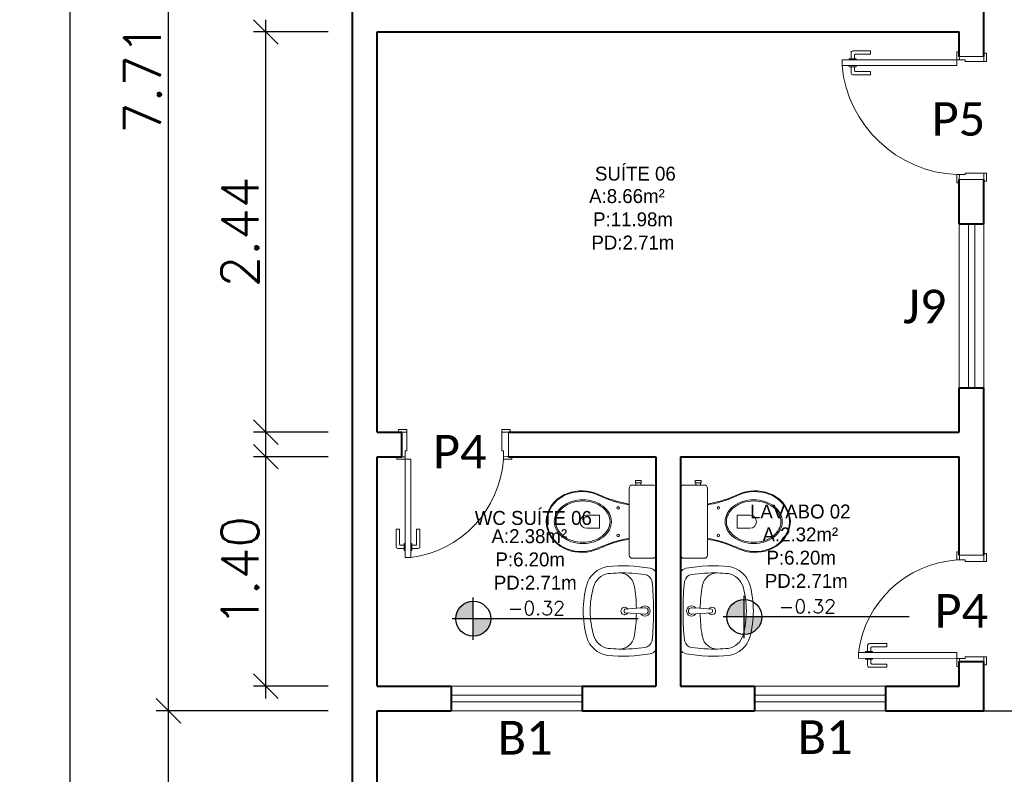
# Model space of a CAD drawing. Header units: millimetres. Extents: x 26 to 1362, y 24 to 358.
# Tile 93 of 256: x 520.35 to 526.36, y 245.22 to 249.82. Entities that reach past the tile are written whole.
import ezdxf

# ---------------------------------------------------------------- set-up
doc = ezdxf.new("R2010")
doc.units = ezdxf.units.MM
doc.linetypes.add('HIDDEN2', pattern=[4.7625, 3.175, -1.5875])
doc.layers.add('ARQ-PISO', color=8, linetype='Continuous')
doc.layers.add('PDF4_Text', color=7, linetype='Continuous')
for name, color, linetype, lineweight in [('MB_ALVENARIA', 7, 'Continuous', 40), ('MB_COTA', 7, 'Continuous', 13), ('MB_ESQUADRIA', 7, 'Continuous', 5), ('MB_MOBILIÁRIO', 8, 'Continuous', 13), ('MB_TEXTO_0', 7, 'Continuous', 13)]:
    doc.layers.add(name, color=color, linetype=linetype, lineweight=lineweight)
doc.styles.add('AVANT', font='txt')
doc.styles.add('PDF Calibri', font='calibri.ttf')
doc.styles.add('ROMANS', font='romans.shx')
doc.dimstyles.new('LOHAINA 1-150', dxfattribs={"dimscale": 1.5, "dimtxt": 0.15, "dimasz": 0.1, "dimexe": 0.05, "dimexo": 0.1, "dimgap": 0.03, "dimtad": 1, "dimzin": 5, "dimdsep": 46, "dimtxsty": 'ROMANS', "dimblk": 'OBLIQUE', "dimcen": 0, "dimdle": 0.05, "dimclrd": 256, "dimclre": 256, "dimadec": 0, "dimazin": 0, "dimtfac": 1, "dimtofl": 0, "dimtmove": 2, "dimatfit": 3, "dimfxl": 0.04, "dimtolj": 1, "dimtzin": 1, "dimarcsym": 0})

# ---------------------------------------------------------------- blocks, each defined once
blk = doc.blocks.new('_Oblique')
at = {"color": 0, "linetype": 'ByBlock', "lineweight": -2}
blk.add_line((-0.5, -0.5), (0.5, 0.5), dxfattribs=at)
blk = doc.blocks.new('*D106')
at = {"layer": 'DEFPOINTS', "color": 0, "transparency": 16777216}
for p in [(522.3823, 253.465), (520.6571, 208.545), (522.3823, 208.545)]:
    blk.add_point(p, dxfattribs=at)
at = {"layer": 'MB_COTA', "lineweight": -2, "transparency": 16777216}
for p, q in [((520.6571, 253.54), (520.6571, 208.47)), ((522.2323, 253.465), (520.5821, 253.465)), ((522.2323, 208.545), (520.5821, 208.545))]:
    blk.add_line(p, q, dxfattribs=at)
at = {"layer": 'MB_COTA', "lineweight": -2, "transparency": 16777216, "xscale": 0.15, "yscale": 0.15, "zscale": 0.15}
for p, rotation in [((520.6571, 253.465), 90), ((520.6571, 208.545), 270)]:
    blk.add_blockref('_Oblique', p, dxfattribs=dict(at, rotation=rotation))
at = {"layer": 'MB_COTA', "color": 0, "transparency": 16777216, "insert": (520.4996, 231.005), "char_height": 0.225, "attachment_point": 5, "rotation": 90, "style": 'ROMANS'}
blk.add_mtext('\\A1;44.92', dxfattribs=at)
blk = doc.blocks.new('*D92')
at = {"layer": 'DEFPOINTS', "color": 0, "transparency": 16777216}
for p in [(521.2587, 253.315), (522.3823, 253.315), (522.3823, 245.605)]:
    blk.add_point(p, dxfattribs=at)
at = {"layer": 'MB_COTA', "lineweight": -2, "transparency": 16777216}
for p, q in [((521.2587, 245.53), (521.2587, 253.39)), ((522.2323, 253.315), (521.1837, 253.315)), ((522.2323, 245.605), (521.1837, 245.605))]:
    blk.add_line(p, q, dxfattribs=at)
at = {"layer": 'MB_COTA', "lineweight": -2, "transparency": 16777216, "xscale": 0.15, "yscale": 0.15, "zscale": 0.15}
for p, rotation in [((521.2587, 253.315), 90), ((521.2587, 245.605), 270)]:
    blk.add_blockref('_Oblique', p, dxfattribs=dict(at, rotation=rotation))
at = {"layer": 'MB_COTA', "color": 0, "transparency": 16777216, "insert": (521.1012, 249.46), "char_height": 0.225, "attachment_point": 5, "rotation": 90, "style": 'ROMANS'}
blk.add_mtext('\\A1;7.71', dxfattribs=at)
blk = doc.blocks.new('*D93')
at = {"layer": 'DEFPOINTS', "color": 0, "transparency": 16777216}
for p in [(521.8528, 247.155), (522.3823, 247.155), (522.3823, 245.755)]:
    blk.add_point(p, dxfattribs=at)
at = {"layer": 'MB_COTA', "lineweight": -2, "transparency": 16777216}
for p, q in [((521.8528, 245.68), (521.8528, 247.23)), ((522.2323, 247.155), (521.7778, 247.155)), ((522.2323, 245.755), (521.7778, 245.755))]:
    blk.add_line(p, q, dxfattribs=at)
at = {"layer": 'MB_COTA', "lineweight": -2, "transparency": 16777216, "xscale": 0.15, "yscale": 0.15, "zscale": 0.15}
for p, rotation in [((521.8528, 247.155), 90), ((521.8528, 245.755), 270)]:
    blk.add_blockref('_Oblique', p, dxfattribs=dict(at, rotation=rotation))
at = {"layer": 'MB_COTA', "color": 0, "transparency": 16777216, "insert": (521.6953, 246.455), "char_height": 0.225, "attachment_point": 5, "rotation": 90, "style": 'ROMANS'}
blk.add_mtext('\\A1;1.40', dxfattribs=at)
blk = doc.blocks.new('*D94')
at = {"layer": 'DEFPOINTS', "color": 0, "transparency": 16777216}
for p in [(521.8528, 249.745), (522.3823, 249.745), (522.3823, 247.305)]:
    blk.add_point(p, dxfattribs=at)
at = {"layer": 'MB_COTA', "lineweight": -2, "transparency": 16777216}
for p, q in [((521.8528, 247.23), (521.8528, 249.82)), ((522.2323, 249.745), (521.7778, 249.745)), ((522.2323, 247.305), (521.7778, 247.305))]:
    blk.add_line(p, q, dxfattribs=at)
at = {"layer": 'MB_COTA', "lineweight": -2, "transparency": 16777216, "xscale": 0.15, "yscale": 0.15, "zscale": 0.15}
for p, rotation in [((521.8528, 249.745), 90), ((521.8528, 247.305), 270)]:
    blk.add_blockref('_Oblique', p, dxfattribs=dict(at, rotation=rotation))
at = {"layer": 'MB_COTA', "color": 0, "transparency": 16777216, "insert": (521.6953, 248.525), "char_height": 0.225, "attachment_point": 5, "rotation": 90, "style": 'ROMANS'}
blk.add_mtext('\\A1;2.44', dxfattribs=at)
blk = doc.blocks.new('*D99')
at = {"layer": 'DEFPOINTS', "color": 0, "transparency": 16777216}
for p in [(521.2587, 245.605), (522.3823, 245.605), (522.3823, 236.455)]:
    blk.add_point(p, dxfattribs=at)
at = {"layer": 'MB_COTA', "lineweight": -2, "transparency": 16777216}
for p, q in [((521.2587, 236.38), (521.2587, 245.68)), ((522.2323, 245.605), (521.1837, 245.605)), ((522.2323, 236.455), (521.1837, 236.455))]:
    blk.add_line(p, q, dxfattribs=at)
at = {"layer": 'MB_COTA', "lineweight": -2, "transparency": 16777216, "xscale": 0.15, "yscale": 0.15, "zscale": 0.15}
for p, rotation in [((521.2587, 245.605), 90), ((521.2587, 236.455), 270)]:
    blk.add_blockref('_Oblique', p, dxfattribs=dict(at, rotation=rotation))
at = {"layer": 'MB_COTA', "color": 0, "transparency": 16777216, "insert": (521.1012, 241.03), "char_height": 0.225, "attachment_point": 5, "rotation": 90, "style": 'ROMANS'}
blk.add_mtext('\\A1;9.15', dxfattribs=at)

msp = doc.modelspace()

# ---------------------------------------------------------------- hatches: boundary and pattern name
at = {"transparency": 33554687}
h = msp.add_hatch(color=9, dxfattribs=at)
h.paths.add_polyline_path([(523.1183, 246.1667), (523.1183, 246.0604, 0.414214), (523.2246, 246.1667)])
h.paths.add_polyline_path([(523.1183, 246.1667), (523.1183, 246.273, 0.414214), (523.0119, 246.1667)])
h = msp.add_hatch(color=9, dxfattribs=at)
h.paths.add_polyline_path([(524.771, 246.1773), (524.771, 246.071, 0.414214), (524.8773, 246.1773)])
h.paths.add_polyline_path([(524.771, 246.1773), (524.771, 246.2836, 0.414214), (524.6647, 246.1773)])

# ---------------------------------------------------------------- linework, layer by layer
for p, q in [((523.1183, 246.0371), (523.1183, 246.2963)), ((524.771, 246.0477), (524.771, 246.3069)), ((524.123, 246.1667), (522.9887, 246.1667)), ((525.7757, 246.1773), (524.6414, 246.1773))]:
    msp.add_line(p, q, dxfattribs=at)
for centre in [(523.1183, 246.1667), (524.771, 246.1773)]:
    msp.add_circle(centre, 0.1063, dxfattribs=at)
at = {"layer": 'ARQ-PISO'}
msp.add_line((526.2323, 245.605), (534.3623, 245.6058), dxfattribs=at)
at = {"layer": 'MB_ALVENARIA'}
msp.add_line((522.3823, 208.545), (522.3823, 253.465), dxfattribs=at)
for points in [[(526.2323, 249.595), (526.2323, 250.045)], [(522.5323, 249.745), (526.0823, 249.745)], [(522.5323, 247.305), (522.5323, 249.745)], [(526.0823, 249.595), (526.0823, 249.745)], [(526.0823, 248.575), (526.0823, 248.845)], [(526.2323, 248.575), (526.2323, 248.845)], [(526.0823, 248.575), (526.2323, 248.575)], [(526.0823, 247.305), (526.0823, 247.575)], [(526.0823, 247.575), (526.2323, 247.575)], [(526.2323, 246.555), (526.2323, 247.575)], [(522.5323, 247.305), (522.6823, 247.305)], [(522.5323, 247.155), (522.6823, 247.155), (522.6823, 247.305)], [(523.3323, 247.305), (526.0823, 247.305)], [(522.5323, 247.155), (522.6823, 247.155)], [(522.5323, 245.755), (522.5323, 247.155)], [(523.3323, 247.155), (524.2323, 247.155)], [(524.2323, 247.155), (524.2323, 245.755)], [(524.3823, 247.155), (526.0823, 247.155)], [(524.3823, 247.155), (524.3823, 245.755)], [(526.0823, 246.555), (526.0823, 247.155)], [(526.0823, 245.755), (526.0823, 245.905)], [(526.0823, 245.755), (526.0823, 245.905), (526.2323, 245.905)], [(526.2323, 245.605), (526.2323, 245.905)], [(522.5323, 245.755), (522.9823, 245.755)], [(522.9823, 245.755), (522.9823, 245.605)], [(523.7823, 245.755), (524.2323, 245.755)], [(523.7823, 245.755), (523.7823, 245.605)], [(524.3823, 245.755), (524.8323, 245.755)], [(524.8323, 245.755), (524.8323, 245.605)], [(525.6323, 245.755), (526.0823, 245.755)], [(525.6323, 245.755), (525.6323, 245.605)], [(522.5323, 245.605), (522.9823, 245.605)], [(522.5323, 236.455), (522.5323, 245.605)], [(523.7823, 245.605), (524.8323, 245.605)], [(525.6323, 245.605), (526.2323, 245.605)]]:
    msp.add_lwpolyline(points, dxfattribs=at)
at = {"layer": 'MB_ESQUADRIA'}
for p, q in [((525.4228, 249.581), (525.4228, 249.6196)), ((525.4228, 249.581), (525.4228, 249.6196)), ((525.4328, 249.6296), (525.5398, 249.6296)), ((525.4328, 249.6296), (525.5398, 249.6296)), ((525.5398, 249.6296), (525.5398, 249.6096)), ((525.5398, 249.6296), (525.5398, 249.6096)), ((525.4102, 249.5809), (525.4529, 249.581)), ((525.4102, 249.5809), (525.4529, 249.581)), ((525.4102, 249.5746), (525.4102, 249.5809)), ((525.4102, 249.5746), (525.4102, 249.5809)), ((525.4428, 249.6046), (525.4428, 249.581)), ((525.4428, 249.6046), (525.4428, 249.581)), ((525.5398, 249.6096), (525.4478, 249.6096)), ((525.5398, 249.6096), (525.4478, 249.6096)), ((525.4529, 249.581), (525.4529, 249.5746)), ((525.4529, 249.581), (525.4529, 249.5746)), ((526.0824, 249.575), (526.0823, 249.6)), ((526.0824, 249.575), (526.0823, 249.6)), ((526.0824, 249.575), (526.0823, 249.6)), ((526.0824, 249.575), (526.0823, 249.6)), ((526.1174, 249.575), (526.0824, 249.575)), ((526.1174, 249.575), (526.0824, 249.575)), ((526.1174, 249.575), (526.0824, 249.575)), ((526.1174, 249.575), (526.0824, 249.575)), ((526.1174, 249.575), (526.1174, 249.565)), ((526.1174, 249.575), (526.1174, 249.565)), ((526.1174, 249.575), (526.1174, 249.565)), ((526.1174, 249.575), (526.1174, 249.565)), ((526.1174, 249.565), (526.2323, 249.565)), ((526.1174, 249.565), (526.2323, 249.565)), ((526.1174, 249.565), (526.2323, 249.565)), ((526.1174, 249.565), (526.2323, 249.565)), ((526.2323, 249.565), (526.2323, 249.6)), ((526.2323, 249.565), (526.2323, 249.6)), ((526.2323, 249.565), (526.2323, 249.6)), ((526.2323, 249.565), (526.2323, 249.6)), ((525.4102, 249.5396), (525.4102, 249.5333)), ((525.4102, 249.5396), (525.4102, 249.5333)), ((525.4102, 249.5333), (525.4529, 249.5333)), ((525.4102, 249.5333), (525.4529, 249.5333)), ((525.4228, 249.5333), (525.4228, 249.4946)), ((525.4228, 249.5333), (525.4228, 249.4946)), ((525.4428, 249.5096), (525.4428, 249.5333)), ((525.4428, 249.5096), (525.4428, 249.5333)), ((525.5398, 249.5047), (525.4478, 249.5046)), ((525.5398, 249.5047), (525.4478, 249.5046)), ((525.4529, 249.5333), (525.4529, 249.5396)), ((525.4529, 249.5333), (525.4529, 249.5396)), ((525.5398, 249.4847), (525.5398, 249.5047)), ((525.5398, 249.4847), (525.5398, 249.5047)), ((525.4328, 249.4846), (525.5398, 249.4847)), ((525.4328, 249.4846), (525.5398, 249.4847)), ((526.0824, 248.875), (526.0823, 248.85)), ((526.0824, 248.875), (526.0823, 248.85)), ((526.1174, 248.875), (526.0824, 248.875)), ((526.1174, 248.875), (526.0824, 248.875)), ((526.1174, 248.885), (526.2323, 248.8849)), ((526.1174, 248.875), (526.1174, 248.885)), ((526.1174, 248.885), (526.2323, 248.8849)), ((526.1174, 248.875), (526.1174, 248.885)), ((526.2323, 248.8849), (526.2323, 248.8499)), ((526.2323, 248.8849), (526.2323, 248.8499)), ((522.7123, 247.305), (522.6773, 247.305)), ((522.7123, 247.305), (522.6773, 247.305)), ((522.7123, 247.305), (522.6773, 247.305)), ((522.7123, 247.305), (522.6773, 247.305)), ((522.6823, 247.305), (522.6823, 247.305)), ((522.7124, 247.19), (522.7123, 247.305)), ((522.7124, 247.19), (522.7123, 247.305)), ((522.7124, 247.19), (522.7123, 247.305)), ((522.7124, 247.19), (522.7123, 247.305)), ((523.2924, 247.1901), (523.2924, 247.305)), ((523.2924, 247.305), (523.3274, 247.305)), ((523.2924, 247.1901), (523.2924, 247.305)), ((523.2924, 247.305), (523.3274, 247.305)), ((522.7024, 247.155), (522.6774, 247.155)), ((522.7024, 247.155), (522.6774, 247.155)), ((522.7024, 247.155), (522.6774, 247.155)), ((522.7024, 247.155), (522.6774, 247.155)), ((522.6823, 247.155), (522.6823, 247.155)), ((522.7024, 247.19), (522.7024, 247.155)), ((522.7024, 247.19), (522.7124, 247.19)), ((522.7024, 247.19), (522.7024, 247.155)), ((522.7024, 247.19), (522.7124, 247.19)), ((522.7024, 247.19), (522.7024, 247.155)), ((522.7024, 247.19), (522.7124, 247.19)), ((522.7024, 247.19), (522.7024, 247.155)), ((522.7024, 247.19), (522.7124, 247.19)), ((523.3024, 247.1901), (523.2924, 247.1901)), ((523.3024, 247.1901), (523.2924, 247.1901)), ((523.3023, 247.1551), (523.3274, 247.155)), ((523.3023, 247.1551), (523.3274, 247.155)), ((523.3024, 247.1901), (523.3024, 247.1551)), ((523.3024, 247.1901), (523.3024, 247.1551)), ((522.6477, 246.7124), (522.6677, 246.7125)), ((522.6477, 246.7124), (522.6677, 246.7125)), ((522.6478, 246.6054), (522.6477, 246.7124)), ((522.6478, 246.6054), (522.6477, 246.7124)), ((522.6677, 246.7125), (522.6678, 246.6205)), ((522.6677, 246.7125), (522.6678, 246.6205)), ((522.7927, 246.7125), (522.7727, 246.7125)), ((522.7727, 246.7125), (522.7728, 246.6205)), ((522.7927, 246.7125), (522.7727, 246.7125)), ((522.7727, 246.7125), (522.7728, 246.6205)), ((522.7928, 246.6055), (522.7927, 246.7125)), ((522.7928, 246.6055), (522.7927, 246.7125)), ((522.6728, 246.6155), (522.6964, 246.6155)), ((522.6728, 246.6155), (522.6964, 246.6155)), ((522.6964, 246.6255), (522.7028, 246.6255)), ((522.6964, 246.5829), (522.6964, 246.6255)), ((522.6964, 246.6255), (522.7028, 246.6255)), ((522.6964, 246.5829), (522.6964, 246.6255)), ((522.7441, 246.6256), (522.7378, 246.6256)), ((522.7441, 246.6256), (522.7378, 246.6256)), ((522.7441, 246.5829), (522.7441, 246.6256)), ((522.7441, 246.5829), (522.7441, 246.6256)), ((522.7678, 246.6155), (522.7441, 246.6155)), ((522.7678, 246.6155), (522.7441, 246.6155)), ((522.6964, 246.5955), (522.6578, 246.5954)), ((522.6964, 246.5955), (522.6578, 246.5954)), ((522.7028, 246.5829), (522.6964, 246.5829)), ((522.7028, 246.5829), (522.6964, 246.5829)), ((522.7378, 246.5829), (522.7441, 246.5829)), ((522.7378, 246.5829), (522.7441, 246.5829)), ((522.7441, 246.5955), (522.7828, 246.5955)), ((522.7441, 246.5955), (522.7828, 246.5955)), ((526.0824, 246.525), (526.0824, 246.55)), ((526.0824, 246.525), (526.0824, 246.55)), ((526.1174, 246.525), (526.0824, 246.525)), ((526.1174, 246.525), (526.0824, 246.525)), ((526.1174, 246.525), (526.1174, 246.515)), ((526.1174, 246.525), (526.1174, 246.515)), ((526.1174, 246.515), (526.2324, 246.5151)), ((526.1174, 246.515), (526.2324, 246.5151)), ((526.2324, 246.5151), (526.2324, 246.5501)), ((526.2324, 246.5151), (526.2324, 246.5501)), ((525.5329, 246.0154), (525.6399, 246.0154)), ((525.5329, 246.0154), (525.6399, 246.0154)), ((525.6399, 246.0154), (525.6398, 245.9954)), ((525.6399, 246.0154), (525.6398, 245.9954)), ((525.5103, 245.9605), (525.5103, 245.9668)), ((525.5103, 245.9668), (525.5529, 245.9668)), ((525.5103, 245.9605), (525.5103, 245.9668)), ((525.5103, 245.9668), (525.5529, 245.9668)), ((525.5228, 245.9668), (525.5229, 246.0054)), ((525.5228, 245.9668), (525.5229, 246.0054)), ((525.5428, 245.9904), (525.5428, 245.9668)), ((525.5428, 245.9904), (525.5428, 245.9668)), ((525.6398, 245.9954), (525.5478, 245.9954)), ((525.6398, 245.9954), (525.5478, 245.9954)), ((525.5529, 245.9668), (525.5529, 245.9604)), ((525.5529, 245.9668), (525.5529, 245.9604)), ((525.5102, 245.9255), (525.5102, 245.9191)), ((525.5102, 245.9255), (525.5102, 245.9191)), ((525.5102, 245.9191), (525.5529, 245.9191)), ((525.5102, 245.9191), (525.5529, 245.9191)), ((525.5228, 245.9191), (525.5228, 245.8805)), ((525.5228, 245.9191), (525.5228, 245.8805)), ((525.5428, 245.8955), (525.5428, 245.9191)), ((525.5428, 245.8955), (525.5428, 245.9191)), ((525.5529, 245.9191), (525.5529, 245.9254)), ((525.5529, 245.9191), (525.5529, 245.9254)), ((526.0824, 245.925), (526.0823, 245.9)), ((526.0824, 245.925), (526.0823, 245.9)), ((526.0824, 245.925), (526.0823, 245.9)), ((526.0824, 245.925), (526.0823, 245.9)), ((526.0823, 245.905), (526.0823, 245.905)), ((526.1174, 245.925), (526.0824, 245.925)), ((526.1174, 245.925), (526.0824, 245.925)), ((526.1174, 245.925), (526.0824, 245.925)), ((526.1174, 245.925), (526.0824, 245.925)), ((526.1174, 245.935), (526.2323, 245.935)), ((526.1174, 245.925), (526.1174, 245.935)), ((526.1174, 245.935), (526.2323, 245.935)), ((526.1174, 245.925), (526.1174, 245.935)), ((526.1174, 245.935), (526.2323, 245.935)), ((526.1174, 245.925), (526.1174, 245.935)), ((526.1174, 245.935), (526.2323, 245.935)), ((526.1174, 245.925), (526.1174, 245.935)), ((526.2323, 245.935), (526.2323, 245.9)), ((526.2323, 245.935), (526.2323, 245.9)), ((526.2323, 245.935), (526.2323, 245.9)), ((526.2323, 245.935), (526.2323, 245.9)), ((526.2323, 245.905), (526.2323, 245.905)), ((525.5328, 245.8705), (525.6398, 245.8704)), ((525.5328, 245.8705), (525.6398, 245.8704)), ((525.6398, 245.8904), (525.5478, 245.8905)), ((525.6398, 245.8904), (525.5478, 245.8905)), ((525.6398, 245.8704), (525.6398, 245.8904)), ((525.6398, 245.8704), (525.6398, 245.8904))]:
    msp.add_line(p, q, dxfattribs=at)
for points in [[(526.0824, 249.6), (526.0824, 249.625), (526.0674, 249.625), (526.0674, 249.575), (526.0824, 249.575), (526.0824, 249.575)], [(526.0824, 249.6), (526.0824, 249.625), (526.0674, 249.625), (526.0674, 249.575), (526.0824, 249.575), (526.0824, 249.575)], [(526.0824, 249.6), (526.0824, 249.625), (526.0674, 249.625), (526.0674, 249.575), (526.0824, 249.575), (526.0824, 249.575)], [(526.0824, 249.6), (526.0824, 249.625), (526.0674, 249.625), (526.0674, 249.575), (526.0824, 249.575), (526.0824, 249.575)], [(525.3673, 249.54), (526.0674, 249.54), (526.0674, 249.575), (525.3673, 249.575), (525.3673, 249.54)], [(526.0823, 249.595), (526.0823, 249.595), (526.2323, 249.595)], [(526.2323, 249.565), (526.2473, 249.565), (526.2473, 249.615), (526.2323, 249.615), (526.2323, 249.6)], [(526.2323, 249.565), (526.2473, 249.565), (526.2473, 249.615), (526.2323, 249.615), (526.2323, 249.6)], [(526.2323, 249.565), (526.2473, 249.565), (526.2473, 249.615), (526.2323, 249.615), (526.2323, 249.6)], [(526.2323, 249.565), (526.2473, 249.565), (526.2473, 249.615), (526.2323, 249.615), (526.2323, 249.6)], [(526.0824, 248.85), (526.0824, 248.825), (526.0674, 248.825), (526.0674, 248.875), (526.0824, 248.875), (526.0824, 248.875)], [(526.0824, 248.85), (526.0824, 248.825), (526.0674, 248.825), (526.0674, 248.875), (526.0824, 248.875), (526.0824, 248.875)], [(526.2323, 248.845), (526.0823, 248.845)], [(526.2323, 248.8849), (526.2473, 248.8849), (526.2473, 248.8349), (526.2323, 248.8349), (526.2323, 248.8499)], [(526.2323, 248.8849), (526.2473, 248.8849), (526.2473, 248.8349), (526.2323, 248.8349), (526.2323, 248.8499)], [(522.7123, 247.305), (522.7123, 247.32), (522.6623, 247.32), (522.6623, 247.305), (522.6773, 247.305)], [(522.7123, 247.305), (522.7123, 247.32), (522.6623, 247.32), (522.6623, 247.305), (522.6773, 247.305)], [(522.7123, 247.305), (522.7123, 247.32), (522.6623, 247.32), (522.6623, 247.305), (522.6773, 247.305)], [(522.7123, 247.305), (522.7123, 247.32), (522.6623, 247.32), (522.6623, 247.305), (522.6773, 247.305)], [(523.2924, 247.305), (523.2924, 247.32), (523.3424, 247.32), (523.3424, 247.305), (523.3274, 247.305)], [(523.2924, 247.305), (523.2924, 247.32), (523.3424, 247.32), (523.3424, 247.305), (523.3274, 247.305)], [(523.3323, 247.305), (523.3323, 247.155)], [(522.6774, 247.155), (522.6524, 247.155), (522.6524, 247.14), (522.7024, 247.14), (522.7024, 247.155), (522.7024, 247.155)], [(522.6774, 247.155), (522.6524, 247.155), (522.6524, 247.14), (522.7024, 247.14), (522.7024, 247.155), (522.7024, 247.155)], [(522.6774, 247.155), (522.6524, 247.155), (522.6524, 247.14), (522.7024, 247.14), (522.7024, 247.155), (522.7024, 247.155)], [(522.6774, 247.155), (522.6524, 247.155), (522.6524, 247.14), (522.7024, 247.14), (522.7024, 247.155), (522.7024, 247.155)], [(523.3274, 247.1551), (523.3523, 247.1551), (523.3523, 247.1401), (523.3023, 247.1401), (523.3023, 247.1551), (523.3024, 247.1551)], [(523.3274, 247.1551), (523.3523, 247.1551), (523.3523, 247.1401), (523.3023, 247.1401), (523.3023, 247.1551), (523.3024, 247.1551)], [(522.7374, 246.54), (522.7374, 247.14), (522.7024, 247.14), (522.7024, 246.54), (522.7374, 246.54)], [(526.0824, 246.55), (526.0824, 246.575), (526.0674, 246.575), (526.0674, 246.525), (526.0824, 246.525), (526.0824, 246.525)], [(526.0824, 246.55), (526.0824, 246.575), (526.0674, 246.575), (526.0674, 246.525), (526.0824, 246.525), (526.0824, 246.525)], [(526.2323, 246.555), (526.0823, 246.555)], [(526.2324, 246.5151), (526.2474, 246.5151), (526.2474, 246.5651), (526.2324, 246.5651), (526.2324, 246.5501)], [(526.2324, 246.5151), (526.2474, 246.5151), (526.2474, 246.5651), (526.2324, 246.5651), (526.2324, 246.5501)], [(525.4674, 245.9601), (526.0674, 245.96), (526.0674, 245.925), (525.4674, 245.9251), (525.4674, 245.9601)], [(526.0824, 245.9), (526.0824, 245.875), (526.0674, 245.875), (526.0674, 245.925), (526.0824, 245.925), (526.0824, 245.925)], [(526.0824, 245.9), (526.0824, 245.875), (526.0674, 245.875), (526.0674, 245.925), (526.0824, 245.925), (526.0824, 245.925)], [(526.0824, 245.9), (526.0824, 245.875), (526.0674, 245.875), (526.0674, 245.925), (526.0824, 245.925), (526.0824, 245.925)], [(526.0824, 245.9), (526.0824, 245.875), (526.0674, 245.875), (526.0674, 245.925), (526.0824, 245.925), (526.0824, 245.925)], [(526.2323, 245.935), (526.2473, 245.935), (526.2473, 245.885), (526.2323, 245.885), (526.2323, 245.9)], [(526.2323, 245.935), (526.2473, 245.935), (526.2473, 245.885), (526.2323, 245.885), (526.2323, 245.9)], [(526.2323, 245.935), (526.2473, 245.935), (526.2473, 245.885), (526.2323, 245.885), (526.2323, 245.9)], [(526.2323, 245.935), (526.2473, 245.935), (526.2473, 245.885), (526.2323, 245.885), (526.2323, 245.9)]]:
    msp.add_lwpolyline(points, dxfattribs=at)
at = {"layer": 'MB_ESQUADRIA', "linetype": 'HIDDEN2'}
for points in [[(526.0823, 247.575), (526.0823, 248.575)], [(526.1373, 248.575), (526.1373, 247.575)], [(526.1773, 248.575), (526.1773, 247.575)], [(526.2323, 247.575), (526.2323, 248.575)], [(522.9823, 245.755), (523.7823, 245.755)], [(524.8323, 245.755), (525.6323, 245.755)], [(522.9823, 245.7), (523.7823, 245.7)], [(522.9823, 245.66), (523.7823, 245.66)], [(524.8323, 245.7), (525.6323, 245.7)], [(524.8323, 245.66), (525.6323, 245.66)], [(522.9823, 245.605), (523.7823, 245.605)], [(524.8323, 245.605), (525.6323, 245.605)]]:
    msp.add_lwpolyline(points, dxfattribs=at)
at = {"layer": 'MB_ESQUADRIA'}
for centre, radius, start, end in [((525.4328, 249.6196), 0.01, 90.02893, 180.02893), ((525.4328, 249.6196), 0.01, 90.02893, 180.02893), ((525.4478, 249.6046), 0.005, 90.02893, 180.02893), ((525.4478, 249.6046), 0.005, 90.02893, 180.02893), ((525.4478, 249.5096), 0.005, 180.02893, 270.02893), ((525.4478, 249.5096), 0.005, 180.02893, 270.02893), ((525.4328, 249.4946), 0.01, 180.02893, 270.02893), ((525.4328, 249.4946), 0.01, 180.02893, 270.02893), ((522.6728, 246.6205), 0.005, 180.03191, 270.03191), ((522.6728, 246.6205), 0.005, 180.03191, 270.03191), ((522.7678, 246.6205), 0.005, 270.03191, 0.03191), ((522.7678, 246.6205), 0.005, 270.03191, 0.03191), ((522.6578, 246.6054), 0.01, 180.03191, 270.03191), ((522.6578, 246.6054), 0.01, 180.03191, 270.03191), ((522.7828, 246.6055), 0.01, 270.03191, 0.03191), ((522.7828, 246.6055), 0.01, 270.03191, 0.03191), ((525.5329, 246.0054), 0.01, 89.96809, 179.96809), ((525.5329, 246.0054), 0.01, 89.96809, 179.96809), ((525.5478, 245.9904), 0.005, 89.96809, 179.96809), ((525.5478, 245.9904), 0.005, 89.96809, 179.96809), ((525.5478, 245.8955), 0.005, 179.96809, 269.96809), ((525.5478, 245.8955), 0.005, 179.96809, 269.96809), ((525.5328, 245.8805), 0.01, 179.96809, 269.96809), ((525.5328, 245.8805), 0.01, 179.96809, 269.96809)]:
    msp.add_arc(centre, radius, start, end, dxfattribs=at)
at = {"layer": 'MB_ESQUADRIA', "linetype": 'HIDDEN2'}
for centre, radius, start, end in [((526.0988, 249.6091), 0.7347, 185.42622, 267.54913), ((526.0988, 249.6091), 0.7347, 185.42622, 267.54913), ((522.6551, 247.1835), 0.6487, 277.28835, 356.16281), ((522.6551, 247.1835), 0.6487, 277.28835, 356.16281), ((526.1108, 245.8778), 0.6487, 93.83719, 172.71165), ((526.1108, 245.8778), 0.6487, 93.83719, 172.71165)]:
    msp.add_arc(centre, radius, start, end, dxfattribs=at)
at = {"layer": 'MB_MOBILIÁRIO'}
for p, q in [((524.2323, 246.9622), (524.2323, 246.5549)), ((524.3823, 246.9622), (524.3823, 246.5549)), ((524.0381, 246.219), (524.0381, 246.2085)), ((524.1404, 246.2324), (524.0428, 246.224)), ((524.1407, 246.1959), (524.0428, 246.2035)), ((524.162, 246.2332), (524.1407, 246.2316)), ((524.162, 246.1943), (524.1407, 246.1959)), ((524.4527, 246.2332), (524.474, 246.2316)), ((524.4527, 246.1943), (524.474, 246.1959)), ((524.474, 246.1959), (524.5719, 246.2035)), ((524.4743, 246.2324), (524.5719, 246.224)), ((524.5765, 246.219), (524.5765, 246.2085))]:
    msp.add_line(p, q, dxfattribs=at)
for points in [[(524.2323, 246.9622), (524.2323, 246.9622), (524.2309, 246.97), (524.2266, 246.9765), (524.2202, 246.9808), (524.2123, 246.9822), (524.0885, 246.9822), (524.0885, 246.9822), (524.0806, 246.9808), (524.0741, 246.9765), (524.0699, 246.97), (524.0684, 246.9622), (524.0684, 246.7589)], [(524.1071, 246.9951), (524.1071, 247.0101), (524.125, 247.0101), (524.1429, 247.0101), (524.1429, 246.9951), (524.14, 246.9951), (524.14, 246.9822)], [(524.1071, 246.9951), (524.1099, 246.9951)], [(524.14, 246.9951), (524.1099, 246.9951)], [(524.1099, 246.9951), (524.1099, 246.9822)], [(524.3823, 246.9622), (524.3823, 246.9622), (524.3838, 246.97), (524.3881, 246.9765), (524.3945, 246.9808), (524.4024, 246.9822), (524.5262, 246.9822), (524.5262, 246.9822), (524.5341, 246.9808), (524.5405, 246.9765), (524.5448, 246.97), (524.5463, 246.9622), (524.5463, 246.7589)], [(524.5076, 246.9951), (524.5076, 247.0101), (524.4897, 247.0101), (524.4718, 247.0101), (524.4718, 246.9951), (524.4747, 246.9951), (524.4747, 246.9822)], [(524.4747, 246.9951), (524.5048, 246.9951)], [(524.5048, 246.9951), (524.5048, 246.9822)], [(524.5076, 246.9951), (524.5048, 246.9951)], [(524.0677, 246.8612), (524.0677, 246.8612), (524.0684, 246.861)], [(524.547, 246.8612), (524.547, 246.8612), (524.5463, 246.861)], [(523.81, 246.799), (523.8873, 246.799), (523.8873, 246.7581)], [(524.8047, 246.799), (524.7274, 246.799), (524.7274, 246.7581)], [(523.81, 246.7181), (523.8873, 246.7181), (523.8873, 246.7589)], [(524.2323, 246.5549), (524.2323, 246.5549), (524.2309, 246.547), (524.2266, 246.5413), (524.2202, 246.537), (524.2123, 246.5355), (524.0885, 246.5355), (524.0885, 246.5355), (524.0806, 246.537), (524.0741, 246.5413), (524.0699, 246.547), (524.0684, 246.5549), (524.0684, 246.7589)], [(524.3823, 246.5549), (524.3823, 246.5549), (524.3838, 246.547), (524.3881, 246.5413), (524.3945, 246.537), (524.4024, 246.5355), (524.5262, 246.5355), (524.5262, 246.5355), (524.5341, 246.537), (524.5405, 246.5413), (524.5448, 246.547), (524.5463, 246.5549), (524.5463, 246.7589)], [(524.8047, 246.7181), (524.7274, 246.7181), (524.7274, 246.7589)], [(524.0677, 246.6565), (524.0677, 246.6565), (524.0684, 246.6567)], [(524.547, 246.6565), (524.547, 246.6565), (524.5463, 246.6567)]]:
    msp.add_lwpolyline(points, dxfattribs=at)
for points in [[(523.9603, 246.7589, 0.124451), (523.9479, 246.808, 0.105729), (523.9094, 246.8532, 0.086876), (523.8548, 246.8816, 0.077041), (523.7864, 246.8923, 0.077041), (523.7179, 246.8816, 0.086876), (523.6634, 246.8532, 0.105729), (523.6249, 246.808, 0.124451), (523.6124, 246.7589, 0.124451), (523.6249, 246.7097, 0.105729), (523.6634, 246.6645, 0.086876), (523.7179, 246.6361, 0.077041), (523.7864, 246.6255, 0.077041), (523.8548, 246.6361, 0.086876), (523.9094, 246.6645, 0.105729), (523.9479, 246.7097, 0.124451)], [(523.9522, 246.7589, 0.124451), (523.9406, 246.8048, 0.105729), (523.9041, 246.8476, 0.086876), (523.8521, 246.8748, 0.077041), (523.7864, 246.8849, 0.077041), (523.7207, 246.8748, 0.086876), (523.6687, 246.8476, 0.105729), (523.6322, 246.8048, 0.124451), (523.6206, 246.7589, 0.124451), (523.6322, 246.7129, 0.105729), (523.6687, 246.6701, 0.086876), (523.7207, 246.643, 0.077041), (523.7864, 246.6328, 0.077041), (523.8521, 246.643, 0.086876), (523.9041, 246.6701, 0.105729), (523.9406, 246.7129, 0.124451)], [(524.6544, 246.7589, -0.124451), (524.6668, 246.808, -0.105729), (524.7053, 246.8532, -0.086876), (524.7599, 246.8816, -0.077041), (524.8283, 246.8923, -0.077041), (524.8968, 246.8816, -0.086876), (524.9513, 246.8532, -0.105729), (524.9898, 246.808, -0.124451), (525.0023, 246.7589, -0.124451), (524.9898, 246.7097, -0.105729), (524.9513, 246.6645, -0.086876), (524.8968, 246.6361, -0.077041), (524.8283, 246.6255, -0.077041), (524.7599, 246.6361, -0.086876), (524.7053, 246.6645, -0.105729), (524.6668, 246.7097, -0.124451)], [(524.6625, 246.7589, -0.124451), (524.6741, 246.8048, -0.105729), (524.7106, 246.8476, -0.086876), (524.7626, 246.8748, -0.077041), (524.8283, 246.8849, -0.077041), (524.894, 246.8748, -0.086876), (524.946, 246.8476, -0.105729), (524.9825, 246.8048, -0.124451), (524.9941, 246.7589, -0.124451), (524.9825, 246.7129, -0.105729), (524.946, 246.6701, -0.086876), (524.894, 246.643, -0.077041), (524.8283, 246.6328, -0.077041), (524.7626, 246.643, -0.086876), (524.7106, 246.6701, -0.105729), (524.6741, 246.7129, -0.124451)]]:
    msp.add_lwpolyline(points, format="xyb", close=True, dxfattribs=at)
for centre in [(524.0015, 246.8426), (524.6132, 246.8426), (524.0015, 246.6744), (524.6132, 246.6744)]:
    msp.add_circle(centre, 0.00752, dxfattribs=at)
for centre, radius, start, end in [((523.7522, 246.7506), 0.1898, 115.76246, 177.20811), ((523.7522, 246.7506), 0.1851, 115.76246, 177.20811), ((523.7792, 246.6914), 0.2549, 72.09039, 115.44583), ((523.779, 246.6951), 0.2467, 71.86702, 115.76246), ((534.3722, 272.1334), 27.3099, 247.35144, 247.52574), ((534.971, 273.5715), 28.863, 247.3538, 247.51832), ((513.6437, 273.5715), 28.863, 292.48168, 292.6462), ((514.2425, 272.1334), 27.3099, 292.47426, 292.64856), ((524.8355, 246.6914), 0.2549, 64.55417, 107.90961), ((524.8357, 246.6951), 0.2467, 64.23754, 108.13298), ((524.8625, 246.7506), 0.1851, 2.79189, 64.23754), ((524.8625, 246.7506), 0.1898, 2.79189, 64.23754), ((524.1988, 247.6173), 0.7673, 249.69088, 260.16298), ((524.1988, 247.6173), 0.7626, 249.69088, 260.16298), ((524.4159, 247.6173), 0.7626, 279.83702, 290.30912), ((524.4159, 247.6173), 0.7673, 279.83702, 290.30912), ((523.81, 246.7585), 0.0404, 90, 270), ((524.8047, 246.7585), 0.0404, 270, 90), ((523.7522, 246.7672), 0.1898, 182.79189, 244.23754), ((523.7522, 246.7672), 0.1851, 182.79189, 244.23754), ((524.8625, 246.7672), 0.1851, 295.76246, 357.20811), ((524.8625, 246.7672), 0.1898, 295.76246, 357.20811), ((534.3722, 221.3843), 27.3099, 112.47426, 112.64856), ((534.971, 219.9462), 28.863, 112.48168, 112.6462), ((524.1988, 245.9005), 0.7673, 99.83702, 110.30912), ((524.1988, 245.9005), 0.7626, 99.83702, 110.30912), ((524.4159, 245.9005), 0.7626, 69.69088, 80.16298), ((524.4159, 245.9005), 0.7673, 69.69088, 80.16298), ((513.6437, 219.9462), 28.863, 67.3538, 67.51832), ((514.2425, 221.3843), 27.3099, 67.35144, 67.52574), ((523.7792, 246.8264), 0.2549, 244.55417, 287.90961), ((523.779, 246.8226), 0.2467, 244.23754, 288.13298), ((524.8355, 246.8264), 0.2549, 252.09039, 295.44583), ((524.8357, 246.8226), 0.2467, 251.86702, 295.76246), ((524.0431, 246.219), 0.005, 94.44626, 180), ((524.0431, 246.2085), 0.005, 180, 265.55374), ((524.165, 246.2138), 0.0309, 217.13786, 142.86214), ((524.165, 246.2137), 0.0197, 261.10748, 98.89252), ((524.4497, 246.2138), 0.0309, 37.13786, 322.86214), ((524.4497, 246.2137), 0.0197, 81.10748, 278.89252), ((524.5715, 246.219), 0.005, 0, 85.55374), ((524.5715, 246.2085), 0.005, 274.44626, 0)]:
    msp.add_arc(centre, radius, start, end, dxfattribs=at)
for points in [[(523.9363, 246.4848), (524.0233, 246.4929), (524.1111, 246.4894), (524.1973, 246.4746)], [(524.6784, 246.4848), (524.5914, 246.4929), (524.5036, 246.4894), (524.4174, 246.4746)], [(523.8098, 246.3724), (523.8259, 246.4312), (523.876, 246.4744), (523.9363, 246.4848)], [(523.851, 246.3609), (523.8625, 246.4029), (523.8983, 246.4337), (523.9412, 246.442)], [(523.9412, 246.442), (523.9629, 246.444), (523.9847, 246.4453), (524.0066, 246.4457)], [(524.0066, 246.4457), (524.0597, 246.4469), (524.1128, 246.4437), (524.1654, 246.4361)], [(524.0066, 246.4457), (524.0527, 246.4468), (524.0925, 246.4136), (524.0997, 246.368)], [(524.1654, 246.4361), (524.1854, 246.4332), (524.2017, 246.4185), (524.2067, 246.399)], [(524.1978, 246.4746), (524.2122, 246.4721), (524.2249, 246.4634), (524.2323, 246.4509)], [(524.2323, 246.2138), (524.2323, 246.2138), (524.2323, 246.4509), (524.2323, 246.4509)], [(524.4169, 246.4746), (524.4025, 246.4721), (524.3898, 246.4634), (524.3823, 246.4509)], [(524.3823, 246.2138), (524.3823, 246.2138), (524.3823, 246.4509), (524.3823, 246.4509)], [(524.4493, 246.4361), (524.4293, 246.4332), (524.413, 246.4185), (524.408, 246.399)], [(524.6081, 246.4457), (524.555, 246.4469), (524.5019, 246.4437), (524.4493, 246.4361)], [(524.6081, 246.4457), (524.562, 246.4468), (524.5222, 246.4136), (524.515, 246.368)], [(524.6735, 246.442), (524.6518, 246.444), (524.6299, 246.4453), (524.6081, 246.4457)], [(524.7636, 246.3609), (524.7521, 246.4029), (524.7164, 246.4337), (524.6735, 246.442)], [(524.8049, 246.3724), (524.7887, 246.4312), (524.7387, 246.4744), (524.6784, 246.4848)], [(524.2067, 246.399), (524.2088, 246.3906), (524.2103, 246.3821), (524.2109, 246.3735)], [(524.2109, 246.3735), (524.2152, 246.3204), (524.2173, 246.2671), (524.2173, 246.2138)], [(524.4038, 246.3735), (524.3995, 246.3204), (524.3974, 246.2671), (524.3974, 246.2138)], [(524.408, 246.399), (524.4059, 246.3906), (524.4044, 246.3821), (524.4038, 246.3735)], [(523.7884, 246.2138), (523.7884, 246.2674), (523.7956, 246.3207), (523.8098, 246.3724)], [(523.8312, 246.2138), (523.8312, 246.2635), (523.8379, 246.313), (523.851, 246.3609)], [(524.0996, 246.3687), (524.108, 246.3227), (524.1124, 246.2761), (524.1128, 246.2294)], [(524.5151, 246.3687), (524.5067, 246.3227), (524.5023, 246.2761), (524.5019, 246.2294)], [(524.7835, 246.2138), (524.7835, 246.2635), (524.7768, 246.313), (524.7636, 246.3609)], [(524.8263, 246.2138), (524.8263, 246.2674), (524.8191, 246.3207), (524.8049, 246.3724)], [(523.8098, 246.0551), (523.7956, 246.1068), (523.7884, 246.1601), (523.7884, 246.2138)], [(523.851, 246.0666), (523.8379, 246.1145), (523.8312, 246.164), (523.8312, 246.2138)], [(524.1128, 246.1981), (524.1124, 246.154), (524.1085, 246.1099), (524.1009, 246.0664)], [(524.2173, 246.2138), (524.2173, 246.1604), (524.2152, 246.1071), (524.2109, 246.054)], [(524.2323, 246.2138), (524.2323, 246.2138), (524.2323, 245.9766), (524.2323, 245.9766)], [(524.3823, 246.2138), (524.3823, 246.2138), (524.3823, 245.9766), (524.3823, 245.9766)], [(524.3974, 246.2138), (524.3974, 246.1604), (524.3995, 246.1071), (524.4038, 246.054)], [(524.5019, 246.1981), (524.5023, 246.154), (524.5062, 246.1099), (524.5138, 246.0664)], [(524.7636, 246.0666), (524.7768, 246.1145), (524.7835, 246.164), (524.7835, 246.2138)], [(524.8049, 246.0551), (524.8191, 246.1068), (524.8263, 246.1601), (524.8263, 246.2138)], [(523.9363, 245.9427), (523.876, 245.9531), (523.8259, 245.9963), (523.8098, 246.0551)], [(523.9412, 245.9855), (523.8983, 245.9938), (523.8625, 246.0246), (523.851, 246.0666)], [(524.0993, 246.0571), (524.0911, 246.0127), (524.0518, 245.9807), (524.0066, 245.9818)], [(524.1018, 246.0713), (524.101, 246.0666), (524.1001, 246.0619), (524.0993, 246.0571)], [(524.2067, 246.0285), (524.2017, 246.009), (524.1854, 245.9943), (524.1654, 245.9914)], [(524.2109, 246.054), (524.2103, 246.0454), (524.2088, 246.0369), (524.2067, 246.0285)], [(524.4038, 246.054), (524.4044, 246.0454), (524.4059, 246.0369), (524.408, 246.0285)], [(524.408, 246.0285), (524.413, 246.009), (524.4293, 245.9943), (524.4493, 245.9914)], [(524.5129, 246.0713), (524.5137, 246.0666), (524.5145, 246.0619), (524.5154, 246.0571)], [(524.5154, 246.0571), (524.5236, 246.0127), (524.5629, 245.9807), (524.6081, 245.9818)], [(524.6735, 245.9855), (524.7164, 245.9938), (524.7521, 246.0246), (524.7636, 246.0666)], [(524.6784, 245.9427), (524.7387, 245.9531), (524.7887, 245.9963), (524.8049, 246.0551)], [(524.1973, 245.9529), (524.1111, 245.9381), (524.0233, 245.9346), (523.9363, 245.9427)], [(524.0066, 245.9818), (523.9847, 245.9823), (523.9629, 245.9835), (523.9412, 245.9855)], [(524.1654, 245.9914), (524.1128, 245.9838), (524.0597, 245.9806), (524.0066, 245.9818)], [(524.2323, 245.9766), (524.2249, 245.9641), (524.2122, 245.9554), (524.1978, 245.9529)], [(524.3823, 245.9766), (524.3898, 245.9641), (524.4025, 245.9554), (524.4169, 245.9529)], [(524.4174, 245.9529), (524.5036, 245.9381), (524.5914, 245.9346), (524.6784, 245.9427)], [(524.4493, 245.9914), (524.5019, 245.9838), (524.555, 245.9806), (524.6081, 245.9818)], [(524.6081, 245.9818), (524.6299, 245.9823), (524.6518, 245.9835), (524.6735, 245.9855)]]:
    msp.add_open_spline(points, degree=3, dxfattribs=at)
for points in [[(524.0606, 246.2021), (524.0566, 246.1956), (524.0494, 246.1912), (524.0412, 246.1912), (524.0412, 246.1912), (524.0288, 246.1912), (524.0187, 246.2013), (524.0187, 246.2138), (524.0187, 246.2138), (524.0187, 246.2262), (524.0288, 246.2363), (524.0412, 246.2363), (524.0494, 246.2363), (524.0566, 246.2319), (524.0606, 246.2253)], [(524.5541, 246.2021), (524.5581, 246.1956), (524.5653, 246.1912), (524.5735, 246.1912), (524.5735, 246.1912), (524.5859, 246.1912), (524.596, 246.2013), (524.596, 246.2138), (524.596, 246.2138), (524.596, 246.2262), (524.5859, 246.2363), (524.5735, 246.2363), (524.5652, 246.2363), (524.5581, 246.2319), (524.5541, 246.2253)]]:
    msp.add_open_spline(points, degree=3, knots=[0.3352857, 0.3352857, 0.3352857, 0.3352857, 0.5, 0.5, 0.5, 0.625, 0.75, 0.75, 0.75, 0.875, 1, 1, 1, 1.164877, 1.164877, 1.164877, 1.164877], dxfattribs=at)

# ---------------------------------------------------------------- texts
at = {"layer": 'MB_TEXTO_0'}
for s, style, p in [('SUÍTE 06', 'AVANT', (523.8603, 248.8386)), ('A:8.66m²', 'AVANT', (523.8247, 248.7017)), ('P:11.98m', 'AVANT', (523.849, 248.56)), ('PD:2.71m', 'AVANT', (523.8389, 248.4183)), ('LAVABO 02', 'AVANT', (524.8056, 246.778)), ('WC SUÍTE 06', 'AVANT', (523.1274, 246.7388)), ('A:2.32m²', 'AVANT', (524.8821, 246.6382)), ('A:2.38m²', 'AVANT', (523.2294, 246.6276)), ('P:6.20m', 'AVANT', (523.2536, 246.4859)), ('P:6.20m', 'AVANT', (524.9064, 246.4965)), ('PD:2.71m', 'AVANT', (524.8963, 246.3548)), ('PD:2.71m', 'AVANT', (523.2435, 246.3442)), ('-0.32', 'ROMANS', (523.3284, 246.189)), ('-0.32', 'ROMANS', (524.9812, 246.1996))]:
    msp.add_text(s, height=0.085, rotation=360, dxfattribs=dict(at, style=style)).set_placement(p)
at = {"layer": 'PDF4_Text', "char_height": 0.20477, "attachment_point": 4, "style": 'PDF Calibri'}
for s, insert in [('P5', (525.9137, 249.2134)), ('J9', (525.7398, 248.0697)), ('P4', (522.8722, 247.1854)), ('P4', (525.9309, 246.2145)), ('B1', (523.2668, 245.4406)), ('B1', (525.0963, 245.4445))]:
    msp.add_mtext(s, dxfattribs=dict(at, insert=insert))

# ---------------------------------------------------------------- dimensions: what is measured, and where the dimension line sits
at = {"layer": 'MB_COTA'}
for base, p1, p2, picture, middle in [((520.6571, 208.545), (522.3823, 253.465), (522.3823, 208.545), '*D106', (520.4996, 231.005)), ((521.2587, 253.315), (522.3823, 245.605), (522.3823, 253.315), '*D92', (521.1012, 249.46)), ((521.8528, 249.745), (522.3823, 247.305), (522.3823, 249.745), '*D94', (521.6953, 248.525)), ((521.8528, 247.155), (522.3823, 245.755), (522.3823, 247.155), '*D93', (521.6953, 246.455)), ((521.2587, 245.605), (522.3823, 236.455), (522.3823, 245.605), '*D99', (521.1012, 241.03))]:
    dim = msp.add_linear_dim(base=base, p1=p1, p2=p2, angle=90, dimstyle='LOHAINA 1-150', dxfattribs=at)
    dim.commit()
    dim.dimension.update_dxf_attribs({"geometry": picture, "text_midpoint": middle})

doc.saveas('drawing.dxf')
